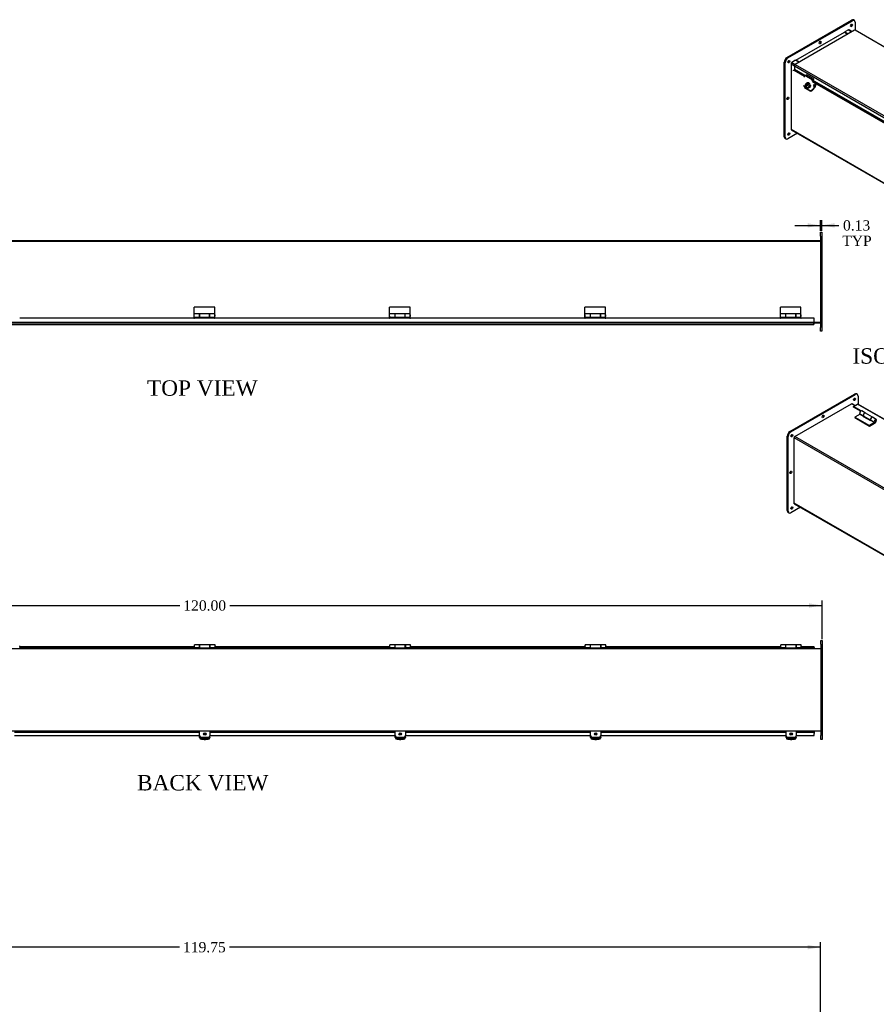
# Model space of a CAD drawing. Header units: inches. Extents: x 3 to 236, y 9 to 158.
# Tile 6 of 9: x 70 to 153, y 62 to 158. Entities that reach past the tile are written whole.
import ezdxf
from ezdxf.enums import TextEntityAlignment as Align
from ezdxf.lldxf.tags import DXFTag

# ---------------------------------------------------------------- set-up
doc = ezdxf.new("R2010")
doc.units = ezdxf.units.IN
doc.header["$MEASUREMENT"] = 0
for name, color, linetype in [('COM40176', 7, 'CONTINUOUS'), ('COM43353', 7, 'CONTINUOUS'), ('COM49266', 7, 'CONTINUOUS'), ('COM49267', 7, 'CONTINUOUS'), ('COM50040', 7, 'CONTINUOUS'), ('COM52631', 7, 'CONTINUOUS'), ('DEFAULT', 7, 'CONTINUOUS'), ('GSK11095', 7, 'CONTINUOUS'), ('HNG11000', 7, 'CONTINUOUS'), ('SCS19419', 7, 'CONTINUOUS')]:
    doc.layers.add(name, color=color, linetype=linetype)
doc.styles.add('SEACAD_TIMES_NEW_ROMAN', font='times.ttf')
tags = doc.linetypes.add('HIDDEN2', pattern=[0.1875, 0.125, -0.0625]).pattern_tags.tags
tags[6:7] = [DXFTag(74, 4), DXFTag(75, 0), DXFTag(340, '0'), DXFTag(46, 0.0), DXFTag(50, 0.0), DXFTag(44, 0.0), DXFTag(45, 0.0)]
tags[4:5] = [DXFTag(74, 4), DXFTag(75, 0), DXFTag(340, '0'), DXFTag(46, 0.0), DXFTag(50, 0.0), DXFTag(44, 0.0), DXFTag(45, 0.0)]

# ---------------------------------------------------------------- blocks, each defined once
blk = doc.blocks.new('GDIMGGROUP2')
at = {"layer": 'DEFAULT', "linetype": 'Continuous'}
blk.add_hatch(color=136, dxfattribs=at).paths.add_polyline_path([(146.218, 67.792), (146.218, 67.375), (147.468, 67.583)])
at = {"layer": 'DEFAULT', "color": 136, "linetype": 'Continuous'}
for p, q in [((147.468, 58.366), (147.468, 68.083)), ((85.158, 67.583), (27.718, 67.583)), ((147.468, 67.583), (90.028, 67.583))]:
    blk.add_line(p, q, dxfattribs=at)
at = {"layer": 'DEFAULT', "color": 136, "linetype": 'Continuous', "style": 'SEACAD_TIMES_NEW_ROMAN'}
blk.add_text('119.75', height=1, dxfattribs=at).set_placement((85.508, 68.083), align=Align.TOP_LEFT)
blk = doc.blocks.new('GDIMGGROUP9')
at = {"layer": 'DEFAULT', "linetype": 'Continuous'}
for points in [[(146.218, 137.967), (146.218, 137.55), (147.468, 137.759)], [(148.843, 137.967), (147.593, 137.759), (148.843, 137.55)]]:
    blk.add_hatch(color=136, dxfattribs=at).paths.add_polyline_path(points)
at = {"layer": 'DEFAULT', "color": 136, "linetype": 'Continuous'}
for p, q in [((147.468, 137.221), (147.468, 138.259)), ((147.593, 137.221), (147.593, 138.259)), ((144.968, 137.759), (147.468, 137.759)), ((147.593, 137.759), (148.748, 137.759)), ((148.748, 137.759), (149.248, 137.759))]:
    blk.add_line(p, q, dxfattribs=at)
at = {"layer": 'DEFAULT', "color": 136, "linetype": 'Continuous', "style": 'SEACAD_TIMES_NEW_ROMAN'}
for s, p in [('0.13', (149.669, 138.259)), ('TYP', (149.598, 136.759))]:
    blk.add_text(s, height=1, dxfattribs=at).set_placement(p, align=Align.TOP_LEFT)
blk = doc.blocks.new('GDIMGGROUP11')
at = {"layer": 'DEFAULT', "linetype": 'Continuous'}
blk.add_hatch(color=136, dxfattribs=at).paths.add_polyline_path([(146.375, 101.011), (146.375, 100.595), (147.625, 100.803)])
at = {"layer": 'DEFAULT', "color": 136, "linetype": 'Continuous'}
for p, q in [((27.625, 100.803), (85.19, 100.803)), ((90.06, 100.803), (147.625, 100.803)), ((147.625, 97.537), (147.625, 101.303))]:
    blk.add_line(p, q, dxfattribs=at)
at = {"layer": 'DEFAULT', "color": 136, "linetype": 'Continuous', "style": 'SEACAD_TIMES_NEW_ROMAN'}
blk.add_text('120.00', height=1, dxfattribs=at).set_placement((85.54, 101.303), align=Align.TOP_LEFT)

msp = doc.modelspace()

# ---------------------------------------------------------------- linework, layer by layer
at = {"layer": 'COM40176', "color": 7, "linetype": 'Continuous'}
for p, q in [((145.961, 152.32), (146.121, 152.396)), ((146.668, 151.912), (145.961, 152.32)), ((146.828, 151.988), (146.121, 152.396)), ((145.824, 151.37), (145.841, 151.338)), ((145.87, 151.323), (145.887, 151.291)), ((146.328, 151.036), (145.887, 151.291)), ((146.502, 151.36), (146.465, 151.381)), ((146.485, 151.392), (146.469, 151.401)), ((146.502, 151.36), (146.485, 151.392)), ((146.665, 151.864), (146.824, 151.939)), ((146.668, 151.912), (146.828, 151.988)), ((146.824, 151.939), (146.828, 151.988)), ((146.28, 151.205), (146.304, 151.191)), ((87.125, 88), (87.125, 88.105)), ((88.125, 88), (88.125, 88.105)), ((106.125, 88), (106.125, 88.105)), ((107.125, 88), (107.125, 88.105)), ((125.125, 88), (125.125, 88.105)), ((126.125, 88), (126.125, 88.105)), ((144.125, 88), (144.125, 88.105)), ((145.125, 88), (145.125, 88.105)), ((87.125, 87.976), (87.125, 88)), ((87.313, 87.829), (87.937, 87.829)), ((87.313, 87.805), (87.937, 87.805)), ((87.703, 87.928), (87.422, 87.928)), ((88.125, 88), (88.125, 87.976)), ((106.125, 87.976), (106.125, 88)), ((106.313, 87.829), (106.937, 87.829)), ((106.313, 87.805), (106.937, 87.805)), ((106.703, 87.928), (106.422, 87.928)), ((107.125, 88), (107.125, 87.976)), ((125.125, 87.976), (125.125, 88)), ((125.313, 87.829), (125.937, 87.829)), ((125.313, 87.805), (125.937, 87.805)), ((125.703, 87.928), (125.422, 87.928)), ((126.125, 88), (126.125, 87.976)), ((144.125, 87.976), (144.125, 88)), ((144.313, 87.829), (144.937, 87.829)), ((144.313, 87.805), (144.937, 87.805)), ((144.703, 87.928), (144.422, 87.928)), ((145.125, 88), (145.125, 87.976))]:
    msp.add_line(p, q, dxfattribs=at)
for centre, major_axis, ratio, start_param, end_param in [((145.956, 152.247), (-0.043, -0.0745), 0.57735, 3.839724, 5.934119), ((146.007, 151.425), (0.166, 0.088), 0.767256, 3.141593, 3.592107), ((146.394, 151.291), (-0.124, -0.065), 0.767256, 0.450514, 3.592107), ((146.412, 151.259), (-0.124, -0.065), 0.767256, 3.31199, 3.592107), ((146.663, 151.839), (-0.0145, -0.0251), 0.57735, 3.839724, 5.934119), ((146.781, 151.393), (-0.043, -0.0745), 0.57735, 1.22173, 2.792527), ((87.313, 88), (-0.188, 0), 0.906308, 0, 1.570796), ((87.313, 87.976), (0.188, 0), 0.906308, 3.141593, 4.712389), ((87.422, 88.056), (0.141, 0), 0.906308, 4.393647, 4.712389), ((87.703, 88.056), (-0.14, 0), 0.906308, 1.570796, 1.889538), ((87.937, 88), (-0.188, 0), 0.906308, 1.570796, 3.141593), ((87.937, 87.976), (0.188, 0), 0.906308, 4.712389, 6.283185), ((106.313, 88), (-0.188, 0), 0.906308, 0, 1.570796), ((106.313, 87.976), (0.188, 0), 0.906308, 3.141593, 4.712389), ((106.422, 88.056), (0.141, 0), 0.906308, 4.393647, 4.712389), ((106.703, 88.056), (-0.14, 0), 0.906308, 1.570796, 1.889538), ((106.937, 88), (-0.188, 0), 0.906308, 1.570796, 3.141593), ((106.937, 87.976), (0.188, 0), 0.906308, 4.712389, 6.283185), ((125.313, 88), (-0.188, 0), 0.906308, 0, 1.570796), ((125.313, 87.976), (0.188, 0), 0.906308, 3.141593, 4.712389), ((125.422, 88.056), (0.14, 0), 0.906308, 4.393647, 4.712389), ((125.703, 88.056), (-0.14, 0), 0.906308, 1.570796, 1.889538), ((125.937, 88), (-0.188, 0), 0.906308, 1.570796, 3.141593), ((125.937, 87.976), (0.188, 0), 0.906308, 4.712389, 6.283185), ((144.313, 88), (-0.188, 0), 0.906308, 0, 1.570796), ((144.313, 87.976), (0.188, 0), 0.906308, 3.141593, 4.712389), ((144.422, 88.056), (0.14, 0), 0.906308, 4.393647, 4.712389), ((144.703, 88.056), (-0.14, 0), 0.906308, 1.570796, 1.889538), ((144.937, 88), (-0.188, 0), 0.906308, 1.570796, 3.141593), ((144.937, 87.976), (0.188, 0), 0.906308, 4.712389, 6.283185)]:
    msp.add_ellipse(centre, major_axis=major_axis, ratio=ratio, start_param=start_param, end_param=end_param, dxfattribs=at)
at = {"layer": 'COM43353', "color": 7, "linetype": 'Continuous'}
for p, q in [((144.222, 154.087), (150.497, 157.71)), ((144.31, 154.036), (150.586, 157.659)), ((150.586, 157.659), (150.497, 157.71)), ((150.773, 157.677), (150.685, 157.728)), ((150.851, 157.506), (150.851, 156.727)), ((150.253, 156.778), (150.255, 156.779)), ((150.255, 156.779), (150.255, 156.778)), ((143.956, 146.381), (143.956, 153.627)), ((144.045, 153.576), (143.956, 153.627)), ((144.045, 146.33), (144.045, 153.576)), ((144.222, 154.087), (144.31, 154.036)), ((145.239, 146.713), (144.31, 146.177)), ((144.641, 147.056), (144.641, 147.058)), ((144.643, 147.057), (144.641, 147.056)), ((143.956, 146.381), (144.045, 146.33)), ((144.034, 146.209), (144.123, 146.158)), ((147.468, 137.096), (147.593, 137.096)), ((147.468, 136.721), (147.468, 137.096)), ((147.593, 137.096), (147.593, 136.721)), ((147.468, 136.721), (147.468, 127.846)), ((147.593, 136.721), (147.593, 127.846)), ((147.468, 127.471), (147.468, 127.846)), ((147.593, 127.471), (147.468, 127.471)), ((147.593, 127.846), (147.593, 127.471)), ((144.513, 117.73), (150.789, 121.353)), ((144.602, 117.679), (150.877, 121.302)), ((150.877, 121.302), (150.789, 121.353)), ((151.065, 121.321), (150.976, 121.372)), ((151.142, 121.149), (151.142, 120.373)), ((144.248, 110.024), (144.248, 117.271)), ((144.336, 117.22), (144.248, 117.271)), ((144.336, 109.973), (144.336, 117.22)), ((144.513, 117.73), (144.602, 117.679)), ((144.932, 117.182), (144.934, 117.183)), ((144.932, 117.18), (144.932, 117.182)), ((145.532, 110.358), (144.602, 109.82)), ((144.932, 110.7), (144.932, 110.704)), ((144.936, 110.702), (144.932, 110.7)), ((144.248, 110.024), (144.336, 109.973)), ((144.326, 109.853), (144.414, 109.802)), ((147.5, 97.037), (147.5, 97.412)), ((147.5, 97.412), (147.625, 97.412)), ((147.5, 97.037), (147.5, 88.162)), ((147.625, 97.412), (147.625, 97.037)), ((147.625, 97.037), (147.625, 88.162)), ((147.5, 87.787), (147.5, 88.162)), ((147.625, 88.162), (147.625, 87.787)), ((147.625, 87.787), (147.5, 87.787))]:
    msp.add_line(p, q, dxfattribs=at)
for centre in [(150.497, 157.199), (147.448, 155.541), (144.398, 153.678), (144.31, 150.106), (144.398, 146.636), (150.789, 120.843), (147.739, 119.184), (144.69, 117.322), (144.602, 113.75), (144.69, 110.279)]:
    msp.add_ellipse(centre, major_axis=(-0.07, -0.122), ratio=0.57735, dxfattribs=at)
for centre, major_axis, start_param, end_param in [((150.409, 157.251), (-0.07, -0.122), 0.680393, 2.4612), ((150.497, 157.404), (-0.188, -0.325), 3.141593, 3.926991), ((150.586, 157.353), (-0.187, -0.325), 2.356194, 3.926991), ((147.359, 155.592), (-0.07, -0.122), 0.680393, 2.4612), ((144.222, 153.78), (-0.188, -0.325), 3.926991, 5.497787), ((144.31, 153.729), (0.188, 0.325), 0.785398, 2.356194), ((144.31, 153.729), (-0.07, -0.122), 0.680393, 2.4612), ((144.222, 150.157), (-0.07, -0.122), 0.680393, 2.4612), ((144.31, 146.687), (-0.07, -0.122), 0.680393, 2.4612), ((144.222, 146.534), (0.187, 0.325), 2.356194, 3.141593), ((144.31, 146.483), (0.188, 0.325), 2.356194, 3.926991), ((150.7, 120.894), (-0.07, -0.122), 0.680393, 2.4612), ((150.789, 121.047), (-0.188, -0.325), 3.141593, 3.926991), ((150.877, 120.996), (-0.188, -0.325), 2.356194, 3.926991), ((147.651, 119.235), (-0.07, -0.122), 0.680393, 2.4612), ((144.513, 117.424), (-0.188, -0.325), 3.926991, 5.497787), ((144.602, 117.373), (0.188, 0.325), 0.785398, 2.356194), ((144.602, 117.373), (-0.07, -0.122), 0.680393, 2.4612), ((144.513, 113.801), (-0.07, -0.122), 0.680393, 2.4612), ((144.602, 110.331), (-0.07, -0.122), 0.680393, 2.4612), ((144.513, 110.177), (0.188, 0.325), 2.356194, 3.141593), ((144.602, 110.126), (0.188, 0.325), 2.356194, 3.926991)]:
    msp.add_ellipse(centre, major_axis=major_axis, ratio=0.57735, start_param=start_param, end_param=end_param, dxfattribs=at)
at = {"layer": 'COM49266', "color": 7, "linetype": 'Continuous'}
for p, q in [((150.199, 156.773), (149.833, 156.562)), ((149.833, 156.562), (150.165, 156.371)), ((149.833, 156.537), (149.833, 156.562)), ((150.199, 156.773), (150.53, 156.582)), ((150.562, 156.6), (150.253, 156.779)), ((144.618, 153.463), (144.618, 147.108)), ((144.618, 153.463), (144.94, 153.278)), ((145.06, 153.807), (144.695, 153.595)), ((144.695, 153.595), (145.026, 153.404)), ((145.06, 153.807), (145.392, 153.615)), ((144.618, 147.108), (228.719, 98.552)), ((144.641, 147.058), (228.719, 98.516)), ((27.718, 136.282), (147.468, 136.282)), ((146.827, 128.282), (147.468, 128.282)), ((144.988, 117.24), (150.492, 120.418)), ((150.813, 120.233), (150.492, 120.418)), ((150.845, 120.251), (150.546, 120.423)), ((144.912, 110.752), (144.912, 117.108)), ((229.056, 68.527), (144.912, 117.108)), ((229.132, 68.66), (144.988, 117.24)), ((229.012, 62.197), (144.912, 110.752)), ((144.934, 110.703), (229.012, 62.16)), ((147.5, 96.598), (27.75, 96.598)), ((147.5, 88.598), (27.75, 88.598))]:
    msp.add_line(p, q, dxfattribs=at)
at = {"layer": 'COM49266', "color": 7, "linetype": 'HIDDEN2'}
for p, q in [((27.718, 136.21), (147.468, 136.21)), ((27.718, 128.354), (147.468, 128.354)), ((28.359, 128.282), (146.827, 128.282))]:
    msp.add_line(p, q, dxfattribs=at)
at = {"layer": 'COM49266', "color": 7, "linetype": 'Continuous'}
for centre, major_axis, start_param, end_param in [((150.199, 156.685), (-0.054, -0.0935), 3.141593, 3.926991), ((144.695, 153.507), (0.054, 0.0935), 0.785398, 2.356194), ((144.695, 147.152), (0.054, 0.0935), 2.356194, 3.141593), ((150.492, 120.33), (-0.054, -0.0935), 3.141593, 3.926991), ((144.988, 117.152), (-0.054, -0.0935), 3.926991, 5.497787), ((144.988, 110.796), (0.054, 0.0935), 2.356194, 3.141593)]:
    msp.add_ellipse(centre, major_axis=major_axis, ratio=0.57735, start_param=start_param, end_param=end_param, dxfattribs=at)
at = {"layer": 'COM49267', "color": 7, "linetype": 'Continuous'}
for p, q in [((150.785, 156.729), (145.015, 153.398)), ((234.587, 108.382), (150.839, 156.734)), ((144.939, 153.265), (144.939, 152.906)), ((144.939, 153.265), (228.709, 104.901)), ((145.015, 153.398), (228.785, 105.033)), ((144.785, 152.824), (144.907, 152.86)), ((144.907, 152.86), (145.916, 152.277)), ((145.958, 152.318), (144.939, 152.906)), ((146.652, 151.852), (159.351, 144.52)), ((159.341, 144.42), (146.696, 151.72)), ((159.393, 144.562), (146.709, 151.885)), ((69.628, 128.766), (86.563, 128.766)), ((86.623, 128.766), (88.563, 128.766)), ((88.623, 128.766), (105.558, 128.766)), ((105.618, 128.766), (107.558, 128.766)), ((107.618, 128.766), (124.552, 128.766)), ((124.612, 128.766), (126.552, 128.766)), ((126.612, 128.766), (143.547, 128.766)), ((143.607, 128.766), (145.547, 128.766)), ((145.607, 128.766), (146.827, 128.766)), ((146.827, 128.766), (146.827, 128.218)), ((28.359, 128.11), (146.827, 128.11)), ((146.827, 128.218), (146.827, 128.11)), ((150.68, 120.156), (151.067, 120.38)), ((150.68, 120.097), (150.68, 120.156)), ((151.433, 119.721), (150.68, 120.156)), ((151.38, 119.693), (150.68, 120.097)), ((234.837, 72.015), (151.067, 120.38)), ((234.879, 72.028), (151.121, 120.385)), ((69.66, 96.714), (69.63, 96.714)), ((69.66, 96.786), (69.655, 96.786)), ((69.66, 96.714), (69.66, 96.786)), ((86.595, 96.786), (69.66, 96.786)), ((86.595, 96.714), (69.66, 96.714)), ((86.6, 96.786), (86.595, 96.786)), ((86.595, 96.786), (86.595, 96.714)), ((86.625, 96.714), (86.595, 96.714)), ((88.655, 96.714), (88.625, 96.714)), ((88.655, 96.786), (88.65, 96.786)), ((88.655, 96.714), (88.655, 96.786)), ((105.59, 96.786), (88.655, 96.786)), ((105.59, 96.714), (88.655, 96.714)), ((105.595, 96.786), (105.59, 96.786)), ((105.59, 96.786), (105.59, 96.714)), ((105.62, 96.714), (105.59, 96.714)), ((107.65, 96.714), (107.62, 96.714)), ((107.65, 96.786), (107.645, 96.786)), ((107.65, 96.714), (107.65, 96.786)), ((124.584, 96.786), (107.65, 96.786)), ((124.584, 96.714), (107.65, 96.714)), ((124.589, 96.786), (124.584, 96.786)), ((124.584, 96.786), (124.584, 96.714)), ((124.614, 96.714), (124.584, 96.714)), ((126.644, 96.714), (126.614, 96.714)), ((126.644, 96.786), (126.639, 96.786)), ((126.644, 96.714), (126.644, 96.786)), ((143.579, 96.786), (126.644, 96.786)), ((143.579, 96.714), (126.644, 96.714)), ((143.584, 96.786), (143.579, 96.786)), ((143.579, 96.786), (143.579, 96.714)), ((143.609, 96.714), (143.579, 96.714)), ((145.639, 96.714), (145.609, 96.714)), ((145.639, 96.786), (145.634, 96.786)), ((146.859, 96.786), (145.639, 96.786)), ((145.639, 96.714), (145.639, 96.786)), ((146.859, 96.714), (145.639, 96.714)), ((146.859, 96.714), (146.859, 96.786)), ((69.125, 88.483), (87.125, 88.483)), ((69.125, 88.175), (87.125, 88.175)), ((88.125, 88.483), (106.125, 88.483)), ((88.125, 88.175), (106.125, 88.175)), ((107.125, 88.483), (125.125, 88.483)), ((107.125, 88.175), (125.125, 88.175)), ((126.125, 88.483), (144.125, 88.483)), ((126.125, 88.175), (144.125, 88.175)), ((145.125, 88.483), (146.859, 88.483)), ((145.125, 88.175), (146.859, 88.175)), ((146.859, 88.483), (146.859, 88.349)), ((146.859, 88.175), (146.859, 88.349))]:
    msp.add_line(p, q, dxfattribs=at)
for centre in [(86.593, 128.766), (88.593, 128.766), (105.588, 128.766), (107.588, 128.766), (124.582, 128.766), (126.582, 128.766), (143.577, 128.766), (145.577, 128.766)]:
    msp.add_arc(centre, 0.03, 180, 0, dxfattribs=at)
for centre, major_axis, start_param, end_param in [((145.015, 153.31), (0.054, 0.0935), 0.785398, 2.356194), ((144.914, 152.892), (0.018, 0.0312), 3.682645, 5.497787), ((151.067, 120.291), (-0.054, -0.0935), 3.141593, 3.926991)]:
    msp.add_ellipse(centre, major_axis=major_axis, ratio=0.57735, start_param=start_param, end_param=end_param, dxfattribs=at)
at = {"layer": 'COM50040', "color": 7, "linetype": 'Continuous'}
for p, q in [((145.082, 153.819), (149.811, 156.55)), ((149.811, 156.55), (150.143, 156.358)), ((145.414, 153.628), (145.082, 153.819)), ((145.082, 153.819), (145.082, 153.794))]:
    msp.add_line(p, q, dxfattribs=at)
at = {"layer": 'COM52631', "color": 7, "linetype": 'Continuous'}
for p, q in [((146.785, 151.321), (146.918, 151.244)), ((146.938, 151.291), (146.818, 151.36)), ((146.938, 151.51), (146.938, 151.291)), ((147.005, 151.471), (147.005, 151.33)), ((145.916, 151.196), (145.944, 151.142)), ((145.962, 151.149), (146.403, 150.894)), ((145.962, 151.149), (145.99, 151.095)), ((145.99, 151.095), (146.431, 150.84)), ((146.403, 150.894), (146.431, 150.84)), ((146.656, 150.952), (146.918, 151.244)), ((146.656, 150.952), (146.685, 150.898)), ((146.685, 150.898), (146.946, 151.19)), ((87.125, 88.516), (87.125, 88.598)), ((87.125, 88.145), (87.125, 88.516)), ((87.125, 88.105), (87.125, 88.145)), ((88.125, 88.598), (88.125, 88.516)), ((88.125, 88.516), (88.125, 88.145)), ((88.125, 88.105), (88.125, 88.145)), ((106.125, 88.516), (106.125, 88.598)), ((106.125, 88.145), (106.125, 88.516)), ((106.125, 88.105), (106.125, 88.145)), ((107.125, 88.598), (107.125, 88.516)), ((107.125, 88.516), (107.125, 88.145)), ((107.125, 88.105), (107.125, 88.145)), ((125.125, 88.516), (125.125, 88.598)), ((125.125, 88.145), (125.125, 88.516)), ((125.125, 88.105), (125.125, 88.145)), ((126.125, 88.598), (126.125, 88.516)), ((126.125, 88.516), (126.125, 88.145)), ((126.125, 88.105), (126.125, 88.145)), ((144.125, 88.516), (144.125, 88.598)), ((144.125, 88.145), (144.125, 88.516)), ((144.125, 88.105), (144.125, 88.145)), ((145.125, 88.598), (145.125, 88.516)), ((145.125, 88.516), (145.125, 88.145)), ((145.125, 88.105), (145.125, 88.145)), ((87.937, 87.975), (87.313, 87.975)), ((87.937, 87.935), (87.313, 87.935)), ((106.937, 87.975), (106.313, 87.975)), ((106.937, 87.935), (106.313, 87.935)), ((125.937, 87.975), (125.313, 87.975)), ((125.937, 87.935), (125.313, 87.935)), ((144.937, 87.975), (144.313, 87.975)), ((144.937, 87.935), (144.313, 87.935))]:
    msp.add_line(p, q, dxfattribs=at)
for centre, major_axis, ratio, start_param, end_param in [((146.082, 151.283), (0.166, 0.088), 0.767256, 2.563482, 3.592107), ((146.904, 151.271), (-0.024, -0.0416), 0.57735, 1.22173, 2.356194), ((146.904, 151.271), (-0.071, -0.124), 0.57735, 1.22173, 2.356194), ((146.11, 151.229), (0.166, 0.088), 0.767256, 3.141593, 3.592107), ((146.523, 151.029), (-0.166, -0.088), 0.767256, 0.450514, 2.021311), ((146.552, 150.975), (-0.166, -0.088), 0.767256, 0.450514, 2.021311), ((87.313, 88.145), (0.188, 0), 0.906308, 3.141593, 4.712389), ((87.313, 88.105), (0.188, 0), 0.906308, 3.141593, 4.712389), ((87.937, 88.145), (0.188, 0), 0.906308, 4.712389, 6.283185), ((87.937, 88.105), (0.188, 0), 0.906308, 4.712389, 6.283185), ((106.313, 88.145), (0.188, 0), 0.906308, 3.141593, 4.712389), ((106.313, 88.105), (0.188, 0), 0.906308, 3.141593, 4.712389), ((106.937, 88.145), (0.188, 0), 0.906308, 4.712389, 6.283185), ((106.937, 88.105), (0.188, 0), 0.906308, 4.712389, 6.283185), ((125.313, 88.145), (0.188, 0), 0.906308, 3.141593, 4.712389), ((125.313, 88.105), (0.188, 0), 0.906308, 3.141593, 4.712389), ((125.937, 88.145), (0.188, 0), 0.906308, 4.712389, 6.283185), ((125.937, 88.105), (0.188, 0), 0.906308, 4.712389, 6.283185), ((144.313, 88.145), (0.188, 0), 0.906308, 3.141593, 4.712389), ((144.313, 88.105), (0.188, 0), 0.906308, 3.141593, 4.712389), ((144.937, 88.145), (0.188, 0), 0.906308, 4.712389, 6.283185), ((144.937, 88.105), (0.188, 0), 0.906308, 4.712389, 6.283185)]:
    msp.add_ellipse(centre, major_axis=major_axis, ratio=ratio, start_param=start_param, end_param=end_param, dxfattribs=at)
at = {"layer": 'GSK11095', "color": 7, "linetype": 'Continuous'}
for p, q in [((146.827, 128.37), (146.827, 128.37)), ((146.827, 128.37), (146.827, 128.37)), ((146.827, 128.182), (146.827, 128.37)), ((146.827, 128.182), (146.827, 128.182)), ((146.827, 128.182), (146.827, 128.182)), ((146.859, 96.714), (146.859, 96.598)), ((146.859, 88.598), (146.859, 88.483))]:
    msp.add_line(p, q, dxfattribs=at)
at = {"layer": 'HNG11000', "color": 7, "linetype": 'Continuous'}
for p, q in [((86.593, 129.164), (86.593, 129.808)), ((88.593, 129.808), (86.593, 129.808)), ((88.593, 129.164), (88.593, 129.808)), ((105.588, 129.164), (105.588, 129.808)), ((107.588, 129.808), (105.588, 129.808)), ((107.588, 129.164), (107.588, 129.808)), ((124.582, 129.164), (124.582, 129.808)), ((126.582, 129.808), (124.582, 129.808)), ((126.582, 129.164), (126.582, 129.808)), ((143.577, 129.164), (143.577, 129.808)), ((145.577, 129.808), (143.577, 129.808)), ((145.577, 129.164), (145.577, 129.808)), ((86.568, 129.035), (86.568, 128.955)), ((86.593, 128.827), (86.593, 129.164)), ((87.093, 129.164), (86.593, 129.164)), ((86.593, 128.827), (87.093, 128.827)), ((86.593, 128.736), (86.593, 128.807)), ((86.593, 128.807), (87.098, 128.807)), ((87.093, 129.173), (87.093, 129.164)), ((88.093, 129.173), (87.093, 129.173)), ((87.093, 129.164), (87.093, 128.827)), ((87.098, 129.085), (87.093, 129.085)), ((87.093, 128.905), (87.098, 128.905)), ((87.098, 129.164), (87.098, 128.827)), ((88.088, 129.164), (87.098, 129.164)), ((87.098, 128.827), (87.098, 128.807)), ((87.098, 128.827), (88.088, 128.827)), ((88.088, 129.164), (88.088, 128.827)), ((88.093, 129.085), (88.088, 129.085)), ((88.088, 128.905), (88.093, 128.905)), ((88.088, 128.827), (88.088, 128.807)), ((88.593, 128.807), (88.088, 128.807)), ((88.093, 129.164), (88.093, 129.173)), ((88.093, 128.827), (88.093, 129.164)), ((88.593, 129.164), (88.093, 129.164)), ((88.093, 128.827), (88.593, 128.827)), ((88.593, 128.827), (88.593, 129.164)), ((88.593, 128.736), (88.593, 128.807)), ((88.618, 128.955), (88.618, 129.035)), ((105.563, 129.035), (105.563, 128.955)), ((105.588, 128.827), (105.588, 129.164)), ((106.088, 129.164), (105.588, 129.164)), ((105.588, 128.827), (106.088, 128.827)), ((105.588, 128.736), (105.588, 128.807)), ((105.588, 128.807), (106.093, 128.807)), ((106.088, 129.173), (106.088, 129.164)), ((107.088, 129.173), (106.088, 129.173)), ((106.088, 129.164), (106.088, 128.827)), ((106.093, 129.085), (106.088, 129.085)), ((106.088, 128.905), (106.093, 128.905)), ((106.093, 129.164), (106.093, 128.827)), ((107.083, 129.164), (106.093, 129.164)), ((106.093, 128.827), (106.093, 128.807)), ((106.093, 128.827), (107.083, 128.827)), ((107.083, 129.164), (107.083, 128.827)), ((107.088, 129.085), (107.083, 129.085)), ((107.083, 128.905), (107.088, 128.905)), ((107.083, 128.827), (107.083, 128.807)), ((107.588, 128.807), (107.083, 128.807)), ((107.088, 129.164), (107.088, 129.173)), ((107.088, 128.827), (107.088, 129.164)), ((107.588, 129.164), (107.088, 129.164)), ((107.088, 128.827), (107.588, 128.827)), ((107.588, 128.827), (107.588, 129.164)), ((107.588, 128.736), (107.588, 128.807)), ((107.613, 128.955), (107.613, 129.035)), ((124.557, 129.035), (124.557, 128.955)), ((124.582, 128.827), (124.582, 129.164)), ((125.082, 129.164), (124.582, 129.164)), ((124.582, 128.827), (125.082, 128.827)), ((124.582, 128.736), (124.582, 128.807)), ((124.582, 128.807), (125.087, 128.807)), ((125.082, 129.173), (125.082, 129.164)), ((126.082, 129.173), (125.082, 129.173)), ((125.082, 129.164), (125.082, 128.827)), ((125.087, 129.085), (125.082, 129.085)), ((125.082, 128.905), (125.087, 128.905)), ((125.087, 129.164), (125.087, 128.827)), ((126.077, 129.164), (125.087, 129.164)), ((125.087, 128.827), (125.087, 128.807)), ((125.087, 128.827), (126.077, 128.827)), ((126.077, 129.164), (126.077, 128.827)), ((126.082, 129.085), (126.077, 129.085)), ((126.077, 128.905), (126.082, 128.905)), ((126.077, 128.827), (126.077, 128.807)), ((126.582, 128.807), (126.077, 128.807)), ((126.082, 129.164), (126.082, 129.173)), ((126.082, 128.827), (126.082, 129.164)), ((126.582, 129.164), (126.082, 129.164)), ((126.082, 128.827), (126.582, 128.827)), ((126.582, 128.827), (126.582, 129.164)), ((126.582, 128.736), (126.582, 128.807)), ((126.607, 128.955), (126.607, 129.035)), ((143.552, 129.035), (143.552, 128.955)), ((143.577, 128.827), (143.577, 129.164)), ((144.077, 129.164), (143.577, 129.164)), ((143.577, 128.827), (144.077, 128.827)), ((143.577, 128.736), (143.577, 128.807)), ((143.577, 128.807), (144.082, 128.807)), ((144.077, 129.173), (144.077, 129.164)), ((145.077, 129.173), (144.077, 129.173)), ((144.077, 129.164), (144.077, 128.827)), ((144.082, 129.085), (144.077, 129.085)), ((144.077, 128.905), (144.082, 128.905)), ((144.082, 129.164), (144.082, 128.827)), ((145.072, 129.164), (144.082, 129.164)), ((144.082, 128.827), (144.082, 128.807)), ((144.082, 128.827), (145.072, 128.827)), ((145.072, 129.164), (145.072, 128.827)), ((145.077, 129.085), (145.072, 129.085)), ((145.072, 128.905), (145.077, 128.905)), ((145.072, 128.827), (145.072, 128.807)), ((145.577, 128.807), (145.072, 128.807)), ((145.077, 129.164), (145.077, 129.173)), ((145.077, 128.827), (145.077, 129.164)), ((145.577, 129.164), (145.077, 129.164)), ((145.077, 128.827), (145.577, 128.827)), ((145.577, 128.827), (145.577, 129.164)), ((145.577, 128.736), (145.577, 128.807)), ((145.602, 128.955), (145.602, 129.035)), ((151.84, 119.512), (151.486, 119.716)), ((151.329, 119.418), (150.827, 119.129)), ((150.827, 119.129), (150.827, 119.067)), ((150.827, 119.129), (152.242, 118.312)), ((150.827, 119.067), (152.242, 118.251)), ((151.301, 119.438), (151.654, 119.234)), ((151.329, 119.418), (151.666, 119.224)), ((151.682, 119.213), (151.63, 119.184)), ((151.63, 119.184), (152.337, 118.775)), ((151.654, 119.234), (151.655, 119.235)), ((151.675, 119.218), (152.375, 118.813)), ((152.543, 119.106), (151.843, 119.51)), ((152.337, 118.775), (152.39, 118.806)), ((152.361, 118.826), (152.715, 118.622)), ((152.39, 118.806), (152.743, 118.602)), ((152.9, 118.899), (152.547, 119.104)), ((152.743, 118.602), (152.242, 118.312)), ((152.242, 118.251), (152.743, 118.54)), ((152.242, 118.312), (152.242, 118.251)), ((152.715, 118.622), (152.76, 118.68)), ((69.655, 96.848), (69.655, 96.768)), ((86.6, 96.768), (86.6, 96.848)), ((86.625, 96.718), (86.625, 96.976)), ((87.125, 96.976), (86.625, 96.976)), ((86.625, 96.718), (86.625, 96.673)), ((86.625, 96.718), (87.125, 96.718)), ((86.65, 96.718), (87.13, 96.718)), ((87.125, 96.718), (87.125, 96.976)), ((87.13, 96.898), (87.125, 96.898)), ((87.125, 96.718), (87.125, 96.673)), ((87.125, 96.714), (87.13, 96.714)), ((87.13, 96.673), (87.13, 96.976)), ((88.12, 96.976), (87.13, 96.976)), ((88.12, 96.673), (88.12, 96.976)), ((88.125, 96.898), (88.12, 96.898)), ((88.12, 96.718), (88.6, 96.718)), ((88.125, 96.714), (88.12, 96.714)), ((88.125, 96.976), (88.125, 96.718)), ((88.625, 96.976), (88.125, 96.976)), ((88.125, 96.718), (88.625, 96.718)), ((88.125, 96.673), (88.125, 96.718)), ((88.625, 96.718), (88.625, 96.976)), ((88.625, 96.718), (88.625, 96.673)), ((88.65, 96.848), (88.65, 96.768)), ((105.595, 96.768), (105.595, 96.848)), ((105.62, 96.718), (105.62, 96.976)), ((106.12, 96.976), (105.62, 96.976)), ((105.62, 96.718), (105.62, 96.673)), ((105.62, 96.718), (106.12, 96.718)), ((105.645, 96.718), (106.125, 96.718)), ((106.12, 96.718), (106.12, 96.976)), ((106.125, 96.898), (106.12, 96.898)), ((106.12, 96.718), (106.12, 96.673)), ((106.12, 96.714), (106.125, 96.714)), ((106.125, 96.673), (106.125, 96.976)), ((107.115, 96.976), (106.125, 96.976)), ((107.115, 96.673), (107.115, 96.976)), ((107.12, 96.898), (107.115, 96.898)), ((107.115, 96.718), (107.595, 96.718)), ((107.12, 96.714), (107.115, 96.714)), ((107.12, 96.976), (107.12, 96.718)), ((107.62, 96.976), (107.12, 96.976)), ((107.12, 96.718), (107.62, 96.718)), ((107.12, 96.673), (107.12, 96.718)), ((107.62, 96.718), (107.62, 96.976)), ((107.62, 96.718), (107.62, 96.673)), ((107.645, 96.848), (107.645, 96.768)), ((124.589, 96.768), (124.589, 96.848)), ((124.614, 96.718), (124.614, 96.976)), ((125.114, 96.976), (124.614, 96.976)), ((124.614, 96.718), (124.614, 96.673)), ((124.614, 96.718), (125.114, 96.718)), ((124.639, 96.718), (125.119, 96.718)), ((125.114, 96.718), (125.114, 96.976)), ((125.119, 96.898), (125.114, 96.898)), ((125.114, 96.718), (125.114, 96.673)), ((125.114, 96.714), (125.119, 96.714)), ((125.119, 96.673), (125.119, 96.976)), ((126.109, 96.976), (125.119, 96.976)), ((126.109, 96.673), (126.109, 96.976)), ((126.114, 96.898), (126.109, 96.898)), ((126.109, 96.718), (126.589, 96.718)), ((126.114, 96.714), (126.109, 96.714)), ((126.114, 96.976), (126.114, 96.718)), ((126.614, 96.976), (126.114, 96.976)), ((126.114, 96.718), (126.614, 96.718)), ((126.114, 96.673), (126.114, 96.718)), ((126.614, 96.718), (126.614, 96.976)), ((126.614, 96.718), (126.614, 96.673)), ((126.639, 96.848), (126.639, 96.768)), ((143.584, 96.768), (143.584, 96.848)), ((143.609, 96.718), (143.609, 96.976)), ((144.109, 96.976), (143.609, 96.976)), ((143.609, 96.718), (143.609, 96.673)), ((143.609, 96.718), (144.109, 96.718)), ((143.634, 96.718), (144.114, 96.718)), ((144.109, 96.718), (144.109, 96.976)), ((144.114, 96.898), (144.109, 96.898)), ((144.109, 96.718), (144.109, 96.673)), ((144.109, 96.714), (144.114, 96.714)), ((144.114, 96.673), (144.114, 96.976)), ((145.104, 96.976), (144.114, 96.976)), ((145.104, 96.673), (145.104, 96.976)), ((145.109, 96.898), (145.104, 96.898)), ((145.104, 96.718), (145.584, 96.718)), ((145.109, 96.714), (145.104, 96.714)), ((145.109, 96.976), (145.109, 96.718)), ((145.609, 96.976), (145.109, 96.976)), ((145.109, 96.718), (145.609, 96.718)), ((145.109, 96.673), (145.109, 96.718)), ((145.609, 96.718), (145.609, 96.976)), ((145.609, 96.718), (145.609, 96.673)), ((145.634, 96.848), (145.634, 96.768)), ((86.625, 96.673), (86.625, 96.598)), ((86.625, 96.673), (88.625, 96.673)), ((88.625, 96.673), (88.625, 96.598)), ((105.62, 96.673), (105.62, 96.598)), ((105.62, 96.673), (107.62, 96.673)), ((107.62, 96.673), (107.62, 96.598)), ((124.614, 96.673), (124.614, 96.598)), ((124.614, 96.673), (126.614, 96.673)), ((126.614, 96.673), (126.614, 96.598)), ((143.609, 96.673), (143.609, 96.598)), ((143.609, 96.673), (145.609, 96.673)), ((145.609, 96.673), (145.609, 96.598))]:
    msp.add_line(p, q, dxfattribs=at)
for centre, start, end in [((86.618, 129.035), 120, 180), ((86.618, 128.955), 180, 240), ((88.568, 129.035), 0, 60), ((88.568, 128.955), 300, 0), ((105.613, 129.035), 120, 180), ((105.613, 128.955), 180, 240), ((107.563, 129.035), 0, 60), ((107.563, 128.955), 300, 0), ((124.607, 129.035), 120, 180), ((124.607, 128.955), 180, 240), ((126.557, 129.035), 0, 60), ((126.557, 128.955), 300, 0), ((143.602, 129.035), 120, 180), ((143.602, 128.955), 180, 240), ((145.552, 129.035), 0, 60), ((145.552, 128.955), 300, 0), ((69.605, 96.848), 0, 60), ((69.605, 96.768), 300, 0), ((86.65, 96.848), 120, 180), ((86.65, 96.768), 180, 240), ((86.65, 96.768), 265.04284, 270), ((88.6, 96.768), 270, 274.95716), ((88.6, 96.848), 0, 60), ((88.6, 96.768), 300, 0), ((105.645, 96.848), 120, 180), ((105.645, 96.768), 180, 240), ((105.645, 96.768), 265.04284, 270), ((107.595, 96.768), 270, 274.95716), ((107.595, 96.848), 0, 60), ((107.595, 96.768), 300, 0), ((124.639, 96.848), 120, 180), ((124.639, 96.768), 180, 240), ((124.639, 96.768), 265.04284, 270), ((126.589, 96.768), 270, 274.95716), ((126.589, 96.848), 0, 60), ((126.589, 96.768), 300, 0), ((143.634, 96.848), 120, 180), ((143.634, 96.768), 180, 240), ((143.634, 96.768), 265.04284, 270), ((145.584, 96.768), 270, 274.95716), ((145.584, 96.848), 0, 60), ((145.584, 96.768), 300, 0)]:
    msp.add_arc(centre, 0.05, start, end, dxfattribs=at)
for centre, major_axis, start_param, end_param in [((151.402, 119.57), (-0.084, -0.146), 3.141593, 6.059014), ((151.755, 119.366), (-0.084, -0.146), 3.141593, 6.059014), ((151.759, 119.364), (0.084, 0.146), 0, 3.141593), ((151.683, 119.414), (-0.16, -0.276), 0.785398, 0.995157), ((152.462, 118.957), (-0.084, -0.146), 3.141593, 6.059014), ((152.459, 118.96), (0.084, 0.146), 0, 3.327335), ((152.816, 118.753), (-0.084, -0.146), 1.550479, 6.059014), ((152.816, 118.753), (-0.0469, -0.0812), 1.551176, 6.059014), ((152.743, 118.801), (-0.122, -0.212), 0.785398, 1.54262), ((152.743, 118.801), (-0.16, -0.276), 0.785398, 1.544273)]:
    msp.add_ellipse(centre, major_axis=major_axis, ratio=0.57735, start_param=start_param, end_param=end_param, dxfattribs=at)
msp.add_ellipse((152.834, 118.743), major_axis=(-0.02, -0.0346), ratio=0.57735, dxfattribs=at)
for points, knots in [([(152.76, 118.683), (152.764, 118.681), (152.775, 118.677), (152.795, 118.677), (152.818, 118.684), (152.841, 118.699), (152.861, 118.723), (152.874, 118.753), (152.876, 118.771), (152.877, 118.78)], [0.0368236, 0.0368236, 0.0368236, 0.0368236, 0.1110089, 0.2376088, 0.3640186, 0.5076472, 0.6781837, 0.8631668, 1, 1, 1, 1]), ([(152.877, 118.78), (152.876, 118.79), (152.874, 118.807), (152.861, 118.829), (152.849, 118.837), (152.843, 118.841)], [0, 0, 0, 0, 0.395555, 0.734955, 1, 1, 1, 1])]:
    msp.add_open_spline(points, degree=3, knots=knots, dxfattribs=at)
at = {"layer": 'SCS19419', "color": 7, "linetype": 'Continuous'}
for p, q in [((146.022, 151.294), (146.031, 151.277)), ((146.05, 151.29), (146.156, 151.408)), ((146.166, 151.398), (146.057, 151.276)), ((146.089, 151.499), (146.095, 151.496)), ((146.092, 151.256), (146.1, 151.265)), ((146.095, 151.496), (146.134, 151.473)), ((146.136, 151.445), (146.101, 151.405)), ((146.156, 151.507), (146.128, 151.476)), ((146.14, 151.546), (146.133, 151.549)), ((146.156, 151.507), (146.133, 151.549)), ((146.134, 151.473), (146.154, 151.436)), ((146.136, 151.445), (146.134, 151.473)), ((146.156, 151.408), (146.136, 151.445)), ((146.179, 151.523), (146.14, 151.546)), ((146.151, 151.377), (146.186, 151.416)), ((146.186, 151.48), (146.154, 151.444)), ((146.154, 151.444), (146.189, 151.424)), ((146.154, 151.436), (146.156, 151.408)), ((146.203, 151.48), (146.156, 151.507)), ((146.189, 151.424), (146.157, 151.388)), ((146.157, 151.388), (146.16, 151.387)), ((146.178, 151.431), (146.2, 151.455)), ((146.179, 151.523), (146.213, 151.53)), ((146.199, 151.486), (146.179, 151.523)), ((146.221, 151.46), (146.186, 151.48)), ((146.2, 151.455), (146.186, 151.48)), ((146.219, 151.424), (146.186, 151.416)), ((146.193, 151.418), (146.189, 151.424)), ((146.232, 151.493), (146.199, 151.486)), ((146.2, 151.455), (146.235, 151.434)), ((146.248, 151.57), (146.213, 151.53)), ((146.213, 151.53), (146.232, 151.493)), ((146.219, 151.424), (146.257, 151.402)), ((146.253, 151.495), (146.221, 151.46)), ((146.235, 151.434), (146.221, 151.46)), ((146.232, 151.493), (146.338, 151.611)), ((146.235, 151.434), (146.266, 151.469)), ((146.351, 151.605), (146.243, 151.484)), ((146.263, 151.49), (146.253, 151.495)), ((146.264, 151.475), (146.253, 151.495)), ((146.257, 151.439), (146.273, 151.457)), ((146.292, 151.419), (146.257, 151.439)), ((146.27, 151.414), (146.257, 151.439)), ((146.257, 151.402), (146.265, 151.397)), ((146.263, 151.502), (146.297, 151.541)), ((146.263, 151.502), (146.264, 151.474)), ((146.302, 151.452), (146.264, 151.474)), ((146.264, 151.474), (146.284, 151.437)), ((146.31, 151.447), (146.302, 151.452)), ((146.474, 151.215), (146.426, 151.306)), ((146.455, 151.5), (146.447, 151.518))]:
    msp.add_line(p, q, dxfattribs=at)
for centre, radius, start, end in [((146.242, 151.275), 0.192, 137.22282, 175.37308), ((146.069, 151.29), 0.0184, 179.67137, 228.81327), ((148.914, 149.012), 3.764, 137.62103, 138.64423), ((146.295, 151.245), 0.196, 137.51623, 174.96283), ((148.25, 149.663), 2.635, 137.40198, 138.86329), ((146.282, 151.452), 0.169, 65.60478, 70.66901), ((87.615, 88.011), 0.23, 244.3903, 263.67002), ((87.602, 87.851), 0.0702, 259.83635, 267.10021), ((87.646, 87.853), 0.0719, 272.30401, 280.32779), ((87.633, 88.012), 0.231, 276.08414, 296.18814), ((106.615, 88.011), 0.23, 244.3903, 263.67002), ((106.602, 87.851), 0.0702, 259.83635, 267.10021), ((106.646, 87.853), 0.0719, 272.30401, 280.32779), ((106.633, 88.012), 0.231, 276.08414, 296.18814), ((125.615, 88.011), 0.23, 244.3903, 263.67002), ((125.602, 87.851), 0.0702, 259.83635, 267.10021), ((125.646, 87.853), 0.0719, 272.30401, 280.32779), ((125.633, 88.012), 0.231, 276.08414, 296.18814), ((144.615, 88.011), 0.23, 244.3903, 263.67002), ((144.602, 87.851), 0.0702, 259.83635, 267.10021), ((144.646, 87.853), 0.0719, 272.30401, 280.32779), ((144.633, 88.012), 0.231, 276.08414, 296.18814)]:
    msp.add_arc(centre, radius, start, end, dxfattribs=at)
for centre, major_axis, ratio, start_param, end_param in [((146.234, 151.406), (-0.212, -0.112), 0.767256, 0, 3.155044), ((146.234, 151.406), (-0.212, -0.112), 0.767256, 6.279857, 6.283185), ((146.243, 151.389), (0.212, 0.112), 0.767256, 3.141593, 6.283185), ((146.221, 151.431), (-0.205, -0.108), 0.767256, 0.348456, 0.565106), ((146.198, 151.474), (0.106, 0.056), 0.767256, 2.317279, 3.308665), ((146.198, 151.474), (0.106, 0.056), 0.767256, 0.733956, 1.725342), ((146.198, 151.474), (-0.106, -0.056), 0.767256, 0.759058, 1.725342), ((146.179, 151.421), (-0.0261, 0.0234), 0.279258, 0.645091, 0.934843), ((146.163, 151.404), (0.00745, -0.00667), 0.279258, 3.786684, 5.35748), ((146.223, 151.472), (-0.0261, 0.0234), 0.279258, 0.645091, 0.934843), ((146.24, 151.489), (-0.00745, 0.00667), 0.279258, 0.645091, 2.215887), ((146.259, 151.451), (0.0261, -0.0234), 0.279258, 0.355339, 0.645091), ((146.198, 151.474), (-0.106, -0.056), 0.767256, 2.317279, 3.283563), ((146.221, 151.431), (0.205, 0.108), 0.767256, 0.335922, 0.552573), ((87.625, 88.021), (-0.24, 0), 0.906308, 0.407819, 0.436977), ((87.625, 88.032), (0.123, 0), 0.906308, 4.194057, 4.325753), ((87.625, 88.021), (-0.24, 0), 0.906308, 1.453195, 1.688397), ((87.625, 87.989), (0.231, 0), 0.906308, 4.597797, 4.814448), ((87.625, 88.032), (0.123, 0), 0.906308, 5.099025, 5.230721), ((106.625, 88.021), (-0.24, 0), 0.906308, 0.407819, 0.436977), ((106.625, 88.032), (0.123, 0), 0.906308, 4.194057, 4.325753), ((106.625, 88.021), (-0.24, 0), 0.906308, 1.453195, 1.688397), ((106.625, 87.989), (0.231, 0), 0.906308, 4.597797, 4.814448), ((106.625, 88.032), (0.123, 0), 0.906308, 5.099025, 5.230721), ((125.625, 88.021), (-0.24, 0), 0.906308, 0.407819, 0.436977), ((125.625, 88.032), (0.123, 0), 0.906308, 4.194057, 4.325753), ((125.625, 88.021), (-0.24, 0), 0.906308, 1.453195, 1.688397), ((125.625, 87.989), (0.231, 0), 0.906308, 4.597797, 4.814448), ((125.625, 88.032), (0.123, 0), 0.906308, 5.099025, 5.230721), ((144.625, 88.021), (0.24, 0), 0.906308, 3.549411, 3.57857), ((144.625, 88.032), (0.123, 0), 0.906308, 4.194057, 4.325753), ((144.625, 88.021), (0.24, 0), 0.906308, 4.594788, 4.82999), ((144.625, 87.989), (0.231, 0), 0.906308, 4.597797, 4.814448), ((144.625, 88.032), (0.123, 0), 0.906308, 5.099025, 5.230721)]:
    msp.add_ellipse(centre, major_axis=major_axis, ratio=ratio, start_param=start_param, end_param=end_param, dxfattribs=at)
for centre, major_axis in [((87.625, 88.315), (-0.123, 0)), ((87.625, 88.341), (0.063, 0)), ((106.625, 88.315), (0.123, 0)), ((106.625, 88.341), (0.063, 0)), ((125.625, 88.315), (0.123, 0)), ((125.625, 88.341), (-0.063, 0)), ((144.625, 88.315), (0.123, 0)), ((144.625, 88.341), (0.063, 0))]:
    msp.add_ellipse(centre, major_axis=major_axis, ratio=0.906308, dxfattribs=at)
for points, knots in [([(146.309, 151.617), (146.302, 151.619), (146.273, 151.629), (146.207, 151.623), (146.123, 151.593), (146.052, 151.534), (146.008, 151.459), (145.996, 151.382), (146.004, 151.323), (146.02, 151.3), (146.024, 151.296)], [0, 0, 0, 0, 0.0361, 0.186805, 0.350106, 0.523428, 0.681715, 0.829137, 0.968869, 1, 1, 1, 1]), ([(146.1, 151.262), (146.1, 151.26), (146.099, 151.258), (146.096, 151.255), (146.094, 151.255), (146.092, 151.256)], [0, 0, 0, 0, 0.5, 0.5, 1, 1, 1, 1]), ([(146.158, 151.43), (146.158, 151.424), (146.159, 151.418), (146.16, 151.41), (146.161, 151.407), (146.162, 151.403), (146.162, 151.402), (146.163, 151.4), (146.164, 151.399), (146.166, 151.398)], [0, 0, 0, 0, 0.5, 0.5, 0.75, 0.75, 0.875, 0.875, 1, 1, 1, 1]), ([(146.243, 151.484), (146.241, 151.484), (146.24, 151.485), (146.236, 151.485), (146.235, 151.485), (146.23, 151.485), (146.226, 151.484), (146.216, 151.482), (146.21, 151.481), (146.203, 151.48)], [0, 0, 0, 0, 0.125, 0.125, 0.25, 0.25, 0.5, 0.5, 1, 1, 1, 1]), ([(146.338, 151.611), (146.335, 151.612), (146.331, 151.612), (146.324, 151.613), (146.321, 151.613), (146.31, 151.612), (146.302, 151.609), (146.287, 151.602), (146.279, 151.597), (146.263, 151.585), (146.256, 151.578), (146.248, 151.57)], [0, 0, 0, 0, 0.125, 0.125, 0.25, 0.25, 0.5, 0.5, 0.75, 0.75, 1, 1, 1, 1]), ([(146.297, 151.541), (146.305, 151.549), (146.312, 151.556), (146.327, 151.568), (146.336, 151.573), (146.347, 151.578), (146.351, 151.58), (146.359, 151.582), (146.363, 151.583), (146.374, 151.584), (146.381, 151.584), (146.387, 151.582)], [0, 0, 0, 0, 0.25, 0.25, 0.5, 0.5, 0.625, 0.625, 0.75, 0.75, 1, 1, 1, 1]), ([(146.387, 151.585), (146.388, 151.583), (146.389, 151.582), (146.389, 151.581), (146.388, 151.581), (146.387, 151.582)], [0, 0, 0, 0, 0.5, 0.5, 1, 1, 1, 1])]:
    msp.add_open_spline(points, degree=3, knots=knots, dxfattribs=at)
msp.add_open_spline([(146.442, 151.518), (146.429, 151.545), (146.42, 151.559), (146.415, 151.56)], degree=3, dxfattribs=at)

# ---------------------------------------------------------------- block references
at = {"layer": 'DEFAULT'}
for name in ['GDIMGGROUP9', 'GDIMGGROUP11', 'GDIMGGROUP2']:
    msp.add_blockref(name, (0, 0), dxfattribs=at)

# ---------------------------------------------------------------- texts
at = {"layer": 'DEFAULT', "color": 136, "linetype": 'Continuous', "style": 'SEACAD_TIMES_NEW_ROMAN'}
for s, p in [('ISOMETRIC VIEWS', (150.583, 125.815)), ('TOP VIEW', (82.004, 122.697)), ('BACK VIEW', (81.041, 84.322))]:
    msp.add_text(s, height=1.5, dxfattribs=at).set_placement(p, align=Align.TOP_LEFT)

doc.saveas('drawing.dxf')
